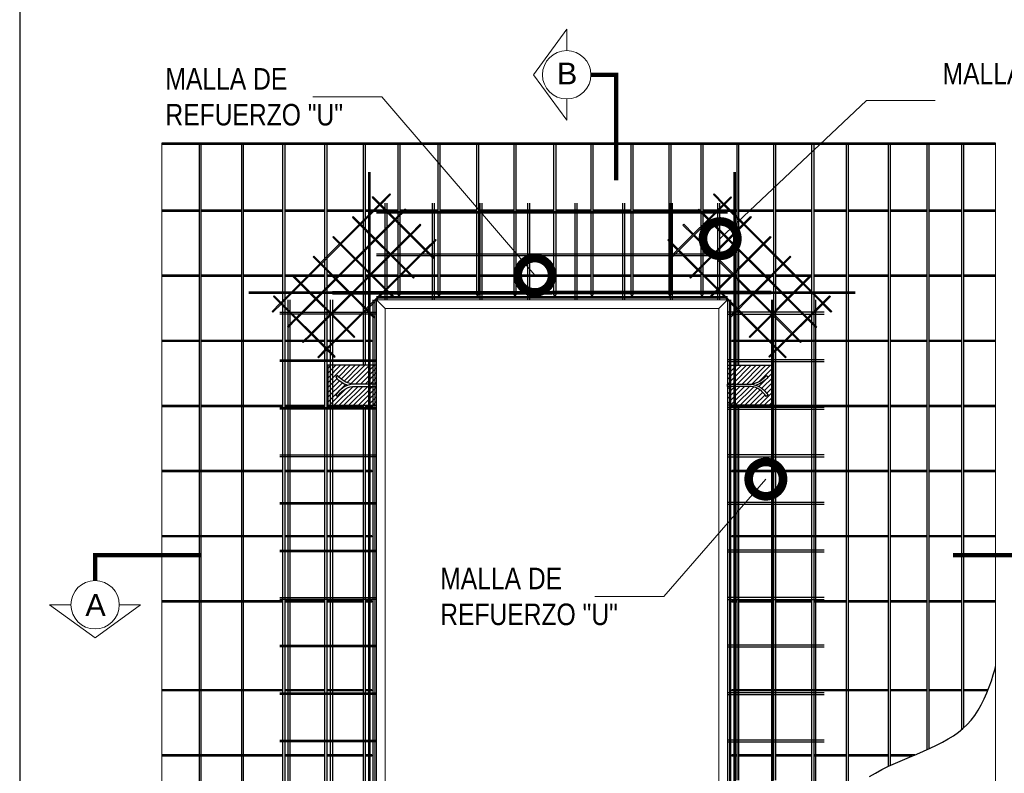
# Model space of a CAD drawing. Header units: millimetres. Extents: x 0 to 30, y 0 to 35.5.
# Tile 2 of 3: x 4 to 15.4, y 16.6 to 25.3. Entities that reach past the tile are written whole.
import ezdxf

# ---------------------------------------------------------------- set-up
doc = ezdxf.new("R2010")
doc.units = ezdxf.units.MM
for name, pattern in [('CENTER', [2, 1.25, -0.25, 0.25, -0.25]), ('CONTINUA', [0]), ('DASHED2', [9.524999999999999, 6.35, -3.175])]:
    doc.linetypes.add(name, pattern=pattern)
for name, color, linetype, lineweight in [('CONSTRUPANEL', 170, 'Continuous', 20), ('hatch', 252, 'Continuous', 0), ('LAMINA ACCESORIOS', 1, 'Continuous', 30), ('TEXTO', 7, 'DASHED2', 0)]:
    doc.layers.add(name, color=color, linetype=linetype, lineweight=lineweight)
doc.layers.add('CORTE', color=7, linetype='Continuous')
doc.styles.add('Erika', font='techl___.ttf', dxfattribs={"height": 0.25})
doc.styles.add('OUTLINE', font='arial.ttf', dxfattribs={"height": 0.2})
doc.dimstyles.new('Erika', dxfattribs={"dimtxt": 0.25, "dimasz": 0.8, "dimexe": 0.5, "dimexo": 0.5, "dimgap": 0, "dimtad": 0, "dimlfac": 0.1, "dimzin": 1, "dimdsep": 46, "dimtxsty": 'Erika', "dimblk": 'DOTSMALL', "dimcen": 2.5, "dimse1": 1, "dimse2": 1, "dimclrd": 252, "dimclre": 252, "dimclrt": 256, "dimadec": 0, "dimazin": 0, "dimtfac": 1, "dimtmove": 0, "dimatfit": 3, "dimldrblk": 'DOTSMALL', "dimfxl": 1, "dimlwd": 0, "dimlwe": 0, "dimarcsym": 0})

# ---------------------------------------------------------------- blocks, each defined once
blk = doc.blocks.new('_DotSmall')
at = {"color": 0, "linetype": 'ByBlock', "const_width": 0.5}
blk.add_lwpolyline([(-0.0625, 0, 1), (0.0625, 0, 1)], format="xyb", close=True, dxfattribs=at)

msp = doc.modelspace()

# ---------------------------------------------------------------- hatches: boundary and pattern name
at = {"layer": 'hatch'}
h = msp.add_hatch(dxfattribs=at)
h.set_pattern_fill('ANSI31', color=256, scale=0.0125, style=0)
h.set_pattern_definition([(44.99999999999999, (-23.82038913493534, -0.8515439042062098), (-0.0280633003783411, 0.02806330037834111), [])])
h.paths.add_polyline_path([(8.14626677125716, 21.32401358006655), (7.579061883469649, 21.32401358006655), (7.579061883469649, 20.8574535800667), (8.14626677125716, 20.8574535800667), (8.14626677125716, 21.07754426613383), (7.868137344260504, 21.07754426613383, 0.2107437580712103), (7.694954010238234, 20.96131107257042), (7.672316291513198, 20.97563920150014, -0.1626865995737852), (7.812056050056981, 21.08962719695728, -0.138914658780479), (7.672316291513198, 21.18658256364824), (7.693010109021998, 21.20359807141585, 0.1785979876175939), (7.863454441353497, 21.10392289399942), (8.14626677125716, 21.10392289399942)])
h = msp.add_hatch(dxfattribs=at)
h.set_pattern_fill('ANSI31', color=256, scale=0.0125, style=0)
h.set_pattern_definition([(44.99999999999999, (-23.81858239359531, -0.8515439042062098), (-0.0280633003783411, 0.02806330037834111), [])])
h.paths.add_polyline_path([(12.75822155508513, 21.32401358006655), (12.22539593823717, 21.32401358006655), (12.22539593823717, 21.10392289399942), (12.50820826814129, 21.10392289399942, 0.1785979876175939), (12.67865260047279, 21.20359807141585), (12.69934641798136, 21.18658256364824, -0.1389146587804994), (12.5596066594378, 21.08962719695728, -0.1626865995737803), (12.69934641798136, 20.97563920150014), (12.67670869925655, 20.96131107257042, 0.2107437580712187), (12.50352536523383, 21.07754426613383), (12.22539593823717, 21.07754426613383), (12.22539593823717, 20.8574535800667), (12.7582215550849, 20.8574535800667)])

# ---------------------------------------------------------------- linework, layer by layer
msp.add_line((12.33678911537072, 23.89426543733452), (12.35445271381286, 23.89426543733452))
at = {"linetype": 'CONTINUA'}
for p, q in [((14.94626823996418, 23.89426543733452), (14.96664550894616, 23.89426543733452)), ((7.577960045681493, 21.32401358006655), (7.577960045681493, 20.8574535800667)), ((8.145164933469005, 21.32401358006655), (7.577960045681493, 21.32401358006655)), ((12.22248735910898, 21.32401358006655), (12.75531297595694, 21.32401358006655)), ((12.75531297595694, 21.32401358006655), (12.75531297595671, 20.8574535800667)), ((7.577960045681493, 20.8574535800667), (8.145164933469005, 20.8574535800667)), ((12.75531297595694, 20.8574535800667), (12.22248735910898, 20.8574535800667))]:
    msp.add_line(p, q, dxfattribs=at)
at = {"color": 254, "true_color": 0xe3e3e3}
msp.add_lwpolyline([(3.998234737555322, 3.652736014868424), (25.58823473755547, 3.652736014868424), (25.58823473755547, 31.59273601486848), (3.998234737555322, 31.59273601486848)], close=True, dxfattribs=at)
at = {"linetype": 'CONTINUA'}
for points in [[(8.145164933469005, 21.10392289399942), (7.862352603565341, 21.10392289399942, -0.1785979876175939), (7.691908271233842, 21.20359807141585), (7.671214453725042, 21.18658256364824, 0.1387846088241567), (7.810803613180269, 21.08967890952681)], [(12.50552790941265, 21.10369457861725, -0.2110341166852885), (12.69643783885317, 20.97563920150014), (12.67380012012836, 20.96131107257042, 0.2107437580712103), (12.50061678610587, 21.07754426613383), (12.22248735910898, 21.07754426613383), (12.22248735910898, 21.10392289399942), (12.5052996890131, 21.10392289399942, 0.1785979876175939), (12.6757440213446, 21.20359807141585), (12.69643783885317, 21.18658256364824, -0.1387846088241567), (12.55684867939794, 21.08967890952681)], [(7.862124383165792, 21.10369457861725, 0.2110341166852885), (7.671214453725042, 20.97563920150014), (7.693852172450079, 20.96131107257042, -0.2107437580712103), (7.867035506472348, 21.07754426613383), (8.145164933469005, 21.07754426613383)]]:
    msp.add_lwpolyline(points, format="xyb", dxfattribs=at)
msp.add_lwpolyline([(13.87491709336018, 16.54151493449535), (13.94533778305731, 16.58278406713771), (14.01947945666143, 16.62257662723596), (14.09706410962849, 16.66088191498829), (14.17721495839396, 16.69790322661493), (14.25890552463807, 16.73389735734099), (14.34110933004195, 16.76912110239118), (14.42279989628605, 16.80383125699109), (14.50295074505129, 16.83828461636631), (14.58053539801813, 16.87273797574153), (14.65452737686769, 16.90744813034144), (14.72410336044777, 16.94272537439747), (14.78925265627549, 16.9790939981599), (14.85016772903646, 17.01713179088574), (14.90704104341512, 17.05741654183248), (14.9600650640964, 17.10052604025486), (15.0094322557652, 17.14703807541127), (15.05533508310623, 17.19753043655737), (15.09796601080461, 17.25258091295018), (15.1374961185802, 17.31251049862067), (15.17401094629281, 17.37661300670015), (15.20757464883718, 17.4439254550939), (15.23825138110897, 17.51348486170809), (15.26610529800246, 17.58432824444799), (15.29120055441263, 17.65549262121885), (15.3136013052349, 17.72601500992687), (15.33337170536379, 17.79493242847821), (15.34015071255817, 17.82093501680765)], dxfattribs=at)
at = {"layer": 'CONSTRUPANEL', "linetype": 'Continuous'}
for p, q in [((5.648664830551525, 23.9046050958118), (5.648664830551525, 11.19871968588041)), ((15.34015071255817, 23.9046050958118), (15.34015071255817, 11.19871968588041))]:
    msp.add_line(p, q, dxfattribs=at)
at = {"layer": 'CONSTRUPANEL', "linetype": 'CONTINUA'}
for p, q in [((8.245164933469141, 21.98309449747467), (8.145164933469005, 22.08309449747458)), ((8.145164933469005, 11.19871968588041), (8.145164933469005, 22.08309449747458)), ((8.145164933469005, 22.08309449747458), (12.22248735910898, 22.08309449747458)), ((8.245164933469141, 21.98309449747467), (12.12248735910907, 21.98309449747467)), ((8.245164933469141, 11.19871968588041), (8.245164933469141, 21.98309449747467)), ((12.12248735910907, 21.98309449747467), (12.22248735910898, 22.08309449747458)), ((12.12248735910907, 11.19871968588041), (12.12248735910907, 21.98309449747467)), ((12.22248735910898, 11.19871968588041), (12.22248735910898, 22.08309449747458))]:
    msp.add_line(p, q, dxfattribs=at)
at = {"layer": 'CORTE', "color": 7, "lineweight": 15}
for p, q in [((10.35552925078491, 25.22776603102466), (9.969634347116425, 24.69928929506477)), ((10.35552925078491, 25.22776603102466), (9.969634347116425, 24.69928929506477)), ((10.35552925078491, 25.22776603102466), (10.35552925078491, 24.98053929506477)), ((10.35552925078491, 24.17081255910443), (9.969634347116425, 24.69928929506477)), ((10.35552925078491, 24.17081255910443), (9.969634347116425, 24.69928929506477)), ((10.35552925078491, 24.41803929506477), (10.35552925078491, 24.17081255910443)), ((4.345860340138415, 18.53894155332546), (4.8743370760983, 18.15304664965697)), ((4.345860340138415, 18.53894155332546), (4.8743370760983, 18.15304664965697)), ((4.345860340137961, 18.53894155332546), (4.5930870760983, 18.53894155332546)), ((5.402813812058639, 18.53894155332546), (4.8743370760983, 18.15304664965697)), ((5.402813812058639, 18.53894155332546), (4.8743370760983, 18.15304664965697)), ((5.1555870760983, 18.53894155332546), (5.402813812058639, 18.53894155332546))]:
    msp.add_line(p, q, dxfattribs=at)
at = {"layer": 'CORTE', "color": 7, "linetype": 'CENTER', "lineweight": 15, "ltscale": 0.5, "const_width": 0.05}
for points in [[(10.93123372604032, 23.47287306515), (10.93123372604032, 24.69928929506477), (10.63677925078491, 24.69928929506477)], [(6.100753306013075, 19.11464602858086), (4.8743370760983, 19.11464602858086), (4.8743370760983, 18.82019155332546)], [(14.84436531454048, 19.11464602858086), (16.07078154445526, 19.11464602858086), (16.07078154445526, 18.82019155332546)]]:
    msp.add_lwpolyline(points, dxfattribs=at)
at = {"layer": 'CORTE', "color": 0, "lineweight": 15}
for centre in [(10.35552925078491, 24.69928929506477), (4.8743370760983, 18.53894155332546)]:
    msp.add_circle(centre, 0.281249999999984, dxfattribs=at)
at = {"layer": 'LAMINA ACCESORIOS', "linetype": 'CONTINUA'}
for p, q in [((15.34015071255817, 23.9046050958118), (5.648664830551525, 23.9046050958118)), ((15.34015071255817, 23.89007065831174), (5.648664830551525, 23.89007065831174)), ((6.082425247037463, 23.89426543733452), (6.082425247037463, 11.50384350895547)), ((6.102802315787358, 23.89426543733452), (6.102802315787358, 11.53077578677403)), ((6.576684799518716, 23.89426543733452), (6.576684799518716, 11.94781595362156)), ((6.597061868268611, 23.89426543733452), (6.597061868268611, 11.96424609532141)), ((12.33678911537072, 22.18172123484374), (12.33678911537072, 23.89426543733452)), ((12.35445271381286, 22.18172123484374), (12.35445271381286, 23.89426543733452)), ((14.94626823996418, 17.08930896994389), (14.94626823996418, 23.89426543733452)), ((14.96664550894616, 23.89426543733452), (14.96664550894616, 17.106725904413)), ((6.082425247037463, 23.12575129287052), (5.648664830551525, 23.12575129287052)), ((6.576684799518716, 23.12575129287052), (6.102802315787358, 23.12575129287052)), ((7.057354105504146, 23.12575129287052), (6.597061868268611, 23.12575129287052)), ((7.546408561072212, 23.12575129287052), (7.07773137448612, 23.12575129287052)), ((7.99470847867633, 23.12575129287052), (7.566785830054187, 23.12575129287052)), ((8.396431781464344, 23.12575129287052), (8.015085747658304, 23.12575129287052)), ((8.862197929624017, 23.12575129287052), (8.41680905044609, 23.12575129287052)), ((9.310497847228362, 23.12575129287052), (8.882575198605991, 23.12575129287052)), ((9.743841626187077, 23.12575129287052), (9.330875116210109, 23.12575129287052)), ((10.20709768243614, 23.12575129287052), (9.764218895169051, 23.12575129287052)), ((10.63793136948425, 23.12575129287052), (10.22747495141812, 23.12575129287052)), ((10.96396767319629, 23.12575129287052), (10.65830863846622, 23.12575129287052)), ((11.10335793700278, 23.12575129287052), (10.90787605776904, 23.12575129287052)), ((11.54617535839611, 23.12575129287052), (11.12373520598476, 23.12575129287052)), ((11.91878827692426, 23.12575129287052), (11.56655262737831, 23.12575129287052)), ((12.19242588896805, 23.12575129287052), (11.93916554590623, 23.12575129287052)), ((12.33797781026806, 23.12575129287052), (11.97992008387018, 23.12575129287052)), ((12.76298942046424, 23.12575129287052), (12.35835507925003, 23.12575129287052)), ((13.2054672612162, 23.12575129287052), (12.78336668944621, 23.12575129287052)), ((13.60719056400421, 23.12575129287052), (13.22584453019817, 23.12575129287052)), ((14.09624501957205, 23.12575129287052), (13.62756783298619, 23.12575129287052)), ((14.54454493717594, 23.12575129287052), (14.11662228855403, 23.12575129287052)), ((14.94626823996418, 23.12575129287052), (14.56492220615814, 23.12575129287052)), ((15.34015071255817, 23.12575129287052), (14.96664550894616, 23.12575129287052)), ((6.082425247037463, 23.11119610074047), (5.648664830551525, 23.11119610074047)), ((6.576684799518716, 23.11119610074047), (6.102802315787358, 23.11119610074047)), ((7.057354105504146, 23.11119610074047), (6.597061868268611, 23.11119610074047)), ((7.546408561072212, 23.11119610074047), (7.07773137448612, 23.11119610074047)), ((7.99470847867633, 23.11119610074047), (7.566785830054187, 23.11119610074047)), ((8.396431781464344, 23.11119610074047), (8.015085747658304, 23.11119610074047)), ((8.862197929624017, 23.11119610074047), (8.41680905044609, 23.11119610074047)), ((9.310497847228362, 23.11119610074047), (8.882575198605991, 23.11119610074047)), ((9.743841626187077, 23.11119610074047), (9.330875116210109, 23.11119610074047)), ((10.20709768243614, 23.11119610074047), (9.764218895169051, 23.11119610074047)), ((10.63793136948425, 23.11119610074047), (10.22747495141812, 23.11119610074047)), ((10.96396767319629, 23.11119610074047), (10.65830863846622, 23.11119610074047)), ((11.10335793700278, 23.11119610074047), (10.90787605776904, 23.11119610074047)), ((11.54617535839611, 23.11119610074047), (11.12373520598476, 23.11119610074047)), ((11.91878827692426, 23.11119610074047), (11.56655262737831, 23.11119610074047)), ((12.19242588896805, 23.11119610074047), (11.93916554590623, 23.11119610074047)), ((12.33797781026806, 23.11119610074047), (11.97992008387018, 23.11119610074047)), ((12.76298942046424, 23.11119610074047), (12.35835507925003, 23.11119610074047)), ((13.2054672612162, 23.11119610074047), (12.78336668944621, 23.11119610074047)), ((13.60719056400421, 23.11119610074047), (13.22584453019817, 23.11119610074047)), ((14.09624501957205, 23.11119610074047), (13.62756783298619, 23.11119610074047)), ((14.54454493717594, 23.11119610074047), (14.11662228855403, 23.11119610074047)), ((14.94626823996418, 23.11119610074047), (14.56492220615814, 23.11119610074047)), ((15.34015071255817, 23.11119610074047), (14.96664550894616, 23.11119610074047)), ((6.082425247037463, 22.36888130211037), (5.648664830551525, 22.36888130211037)), ((6.082425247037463, 22.35432610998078), (5.648664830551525, 22.35432610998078)), ((6.576684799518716, 22.36888130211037), (6.102802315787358, 22.36888130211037)), ((6.576684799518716, 22.35432610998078), (6.102802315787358, 22.35432610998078)), ((7.057354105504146, 22.36888130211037), (6.597061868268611, 22.36888130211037)), ((7.057354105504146, 22.35432610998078), (6.597061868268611, 22.35432610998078)), ((7.546408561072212, 22.36888130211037), (7.07773137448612, 22.36888130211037)), ((7.546408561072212, 22.35432610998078), (7.07773137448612, 22.35432610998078)), ((7.99470847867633, 22.36888130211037), (7.566785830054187, 22.36888130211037)), ((7.99470847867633, 22.35432610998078), (7.566785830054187, 22.35432610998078)), ((8.396431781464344, 22.36888130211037), (8.015085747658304, 22.36888130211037)), ((8.396431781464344, 22.35432610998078), (8.015085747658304, 22.35432610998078)), ((8.862197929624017, 22.36888130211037), (8.41680905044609, 22.36888130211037)), ((8.862197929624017, 22.35432610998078), (8.41680905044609, 22.35432610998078)), ((9.310497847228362, 22.36888130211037), (8.882575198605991, 22.36888130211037)), ((9.310497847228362, 22.35432610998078), (8.882575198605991, 22.35432610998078)), ((9.743841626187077, 22.36888130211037), (9.330875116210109, 22.36888130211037)), ((9.743841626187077, 22.35432610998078), (9.330875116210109, 22.35432610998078)), ((10.20709768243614, 22.36888130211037), (9.764218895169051, 22.36888130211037)), ((10.20709768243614, 22.35432610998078), (9.764218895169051, 22.35432610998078)), ((10.63793136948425, 22.36888130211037), (10.22747495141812, 22.36888130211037)), ((10.63793136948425, 22.35432610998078), (10.22747495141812, 22.35432610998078)), ((10.96396767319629, 22.36888130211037), (10.65830863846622, 22.36888130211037)), ((10.96396767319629, 22.35432610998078), (10.65830863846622, 22.35432610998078)), ((11.10335793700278, 22.36888130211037), (10.90787605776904, 22.36888130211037)), ((11.10335793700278, 22.35432610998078), (10.90787605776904, 22.35432610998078)), ((11.54617535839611, 22.36888130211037), (11.12373520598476, 22.36888130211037)), ((11.54617535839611, 22.35432610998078), (11.12373520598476, 22.35432610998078)), ((11.91878827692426, 22.36888130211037), (11.56655262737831, 22.36888130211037)), ((11.91878827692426, 22.35432610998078), (11.56655262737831, 22.35432610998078)), ((12.19242588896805, 22.36888130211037), (11.93916554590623, 22.36888130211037)), ((12.19242588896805, 22.35432610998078), (11.93916554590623, 22.35432610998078)), ((12.33797781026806, 22.36888130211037), (11.97992008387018, 22.36888130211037)), ((12.33797781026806, 22.35432610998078), (11.97992008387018, 22.35432610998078)), ((12.76298942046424, 22.36888130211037), (12.35835507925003, 22.36888130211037)), ((12.76298942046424, 22.35432610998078), (12.35835507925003, 22.35432610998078)), ((13.2054672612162, 22.36888130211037), (12.78336668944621, 22.36888130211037)), ((13.2054672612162, 22.35432610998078), (12.78336668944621, 22.35432610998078)), ((13.60719056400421, 22.36888130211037), (13.22584453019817, 22.36888130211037)), ((13.60719056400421, 22.35432610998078), (13.22584453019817, 22.35432610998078)), ((14.09624501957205, 22.36888130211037), (13.62756783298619, 22.36888130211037)), ((14.09624501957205, 22.35432610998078), (13.62756783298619, 22.35432610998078)), ((14.54454493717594, 22.36888130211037), (14.11662228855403, 22.36888130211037)), ((14.54454493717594, 22.35432610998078), (14.11662228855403, 22.35432610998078)), ((14.94626823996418, 22.36888130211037), (14.56492220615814, 22.36888130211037)), ((14.94626823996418, 22.35432610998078), (14.56492220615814, 22.35432610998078)), ((15.34015071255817, 22.36888130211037), (14.96664550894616, 22.36888130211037)), ((15.34015071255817, 22.35432610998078), (14.96664550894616, 22.35432610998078)), ((8.396431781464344, 22.13599822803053), (8.41680905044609, 22.13599822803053)), ((8.862197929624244, 22.13599822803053), (8.882575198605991, 22.13599822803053)), ((9.310497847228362, 22.13599822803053), (9.330875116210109, 22.13599822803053)), ((9.743841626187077, 22.13599822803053), (9.764218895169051, 22.13599822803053)), ((10.20709768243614, 22.13599822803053), (10.22747495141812, 22.13599822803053)), ((10.63793136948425, 22.13599822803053), (10.65830863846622, 22.13599822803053)), ((10.63793136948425, 22.13599822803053), (10.65830863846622, 22.13599822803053)), ((11.10335793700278, 22.13599822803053), (11.12373520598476, 22.13599822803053)), ((11.54617535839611, 22.13599822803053), (11.56655262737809, 22.13599822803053)), ((11.91878827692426, 22.13599822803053), (11.93916554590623, 22.13599822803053)), ((12.33678911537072, 21.32401358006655), (12.33678911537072, 22.15172123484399)), ((12.35445271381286, 21.32401358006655), (12.35445271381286, 22.15172123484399)), ((6.082425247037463, 21.61201131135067), (5.648664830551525, 21.61201131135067)), ((6.082425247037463, 21.59745611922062), (5.648664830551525, 21.59745611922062)), ((6.74816731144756, 21.61201131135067), (6.102802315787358, 21.61201131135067)), ((6.74816731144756, 21.59745611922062), (6.102802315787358, 21.59745611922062)), ((7.057354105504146, 21.61201131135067), (6.597061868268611, 21.61201131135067)), ((7.057354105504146, 21.59745611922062), (6.597061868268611, 21.59745611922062)), ((7.546408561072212, 21.61201131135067), (7.07773137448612, 21.61201131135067)), ((7.546408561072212, 21.59745611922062), (7.07773137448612, 21.59745611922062)), ((7.99470847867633, 21.61201131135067), (7.566785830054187, 21.61201131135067)), ((7.99470847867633, 21.59745611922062), (7.566785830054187, 21.59745611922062)), ((8.09079309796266, 21.61201131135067), (8.015085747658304, 21.61201131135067)), ((8.09079309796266, 21.59745611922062), (8.015085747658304, 21.59745611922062)), ((14.09624501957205, 21.61201131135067), (12.27539048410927, 21.61201131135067)), ((14.09624501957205, 21.59745611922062), (12.27539048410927, 21.59745611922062)), ((14.54454493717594, 21.61201131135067), (14.11662228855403, 21.61201131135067)), ((14.54454493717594, 21.59745611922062), (14.11662228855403, 21.59745611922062)), ((14.94626823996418, 21.61201131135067), (14.56492220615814, 21.61201131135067)), ((14.94626823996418, 21.59745611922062), (14.56492220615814, 21.59745611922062)), ((15.34015071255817, 21.61201131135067), (14.96664550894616, 21.61201131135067)), ((15.34015071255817, 21.59745611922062), (14.96664550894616, 21.59745611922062)), ((6.082425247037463, 20.85514132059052), (5.648664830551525, 20.85514132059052)), ((6.082425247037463, 20.84058612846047), (5.648664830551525, 20.84058612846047)), ((6.74816731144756, 20.85514132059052), (6.102802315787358, 20.85514132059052)), ((6.74816731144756, 20.84058612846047), (6.102802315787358, 20.84058612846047)), ((7.057354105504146, 20.85514132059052), (6.597061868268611, 20.85514132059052)), ((7.057354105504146, 20.84058612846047), (6.597061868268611, 20.84058612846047)), ((7.546408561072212, 20.85514132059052), (7.07773137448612, 20.85514132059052)), ((7.546408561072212, 20.84058612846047), (7.07773137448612, 20.84058612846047)), ((7.99470847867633, 20.85514132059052), (7.566785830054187, 20.85514132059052)), ((7.99470847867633, 20.84058612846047), (7.566785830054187, 20.84058612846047)), ((8.09079309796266, 20.85514132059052), (8.015085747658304, 20.85514132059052)), ((8.09079309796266, 20.84058612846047), (8.015085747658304, 20.84058612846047)), ((14.09624501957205, 20.85514132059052), (12.27539048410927, 20.85514132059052)), ((14.09624501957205, 20.84058612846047), (12.27539048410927, 20.84058612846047)), ((12.33678911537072, 16.498781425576), (12.33678911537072, 20.8574535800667)), ((12.35445271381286, 16.498781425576), (12.35445271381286, 20.8574535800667)), ((13.60719056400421, 20.85514132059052), (13.5849680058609, 20.85514132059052)), ((13.60719056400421, 20.84058612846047), (13.5849680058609, 20.84058612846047)), ((14.54454493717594, 20.85514132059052), (14.11662228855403, 20.85514132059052)), ((14.54454493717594, 20.84058612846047), (14.11662228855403, 20.84058612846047)), ((14.94626823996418, 20.85514132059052), (14.56492220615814, 20.85514132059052)), ((14.94626823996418, 20.84058612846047), (14.56492220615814, 20.84058612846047)), ((15.34015071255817, 20.85514132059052), (14.96664550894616, 20.85514132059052)), ((15.34015071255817, 20.84058612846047), (14.96664550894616, 20.84058612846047)), ((6.74816731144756, 20.09827132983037), (5.648664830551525, 20.09827132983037)), ((6.74816731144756, 20.08371613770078), (5.648664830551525, 20.08371613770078)), ((7.057354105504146, 20.09827132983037), (6.597061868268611, 20.09827132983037)), ((7.057354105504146, 20.08371613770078), (6.597061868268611, 20.08371613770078)), ((7.546408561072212, 20.09827132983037), (7.07773137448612, 20.09827132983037)), ((7.546408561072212, 20.08371613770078), (7.07773137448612, 20.08371613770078)), ((7.99470847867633, 20.09827132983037), (7.566785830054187, 20.09827132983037)), ((7.99470847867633, 20.08371613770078), (7.566785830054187, 20.08371613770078)), ((8.09079309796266, 20.09827132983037), (8.015085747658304, 20.09827132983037)), ((8.09079309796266, 20.08371613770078), (8.015085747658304, 20.08371613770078)), ((14.09624501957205, 20.09827132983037), (12.27539048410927, 20.09827132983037)), ((14.09624501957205, 20.08371613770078), (12.27539048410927, 20.08371613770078)), ((13.60719056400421, 20.09827132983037), (13.5849680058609, 20.09827132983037)), ((13.60719056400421, 20.08371613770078), (13.5849680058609, 20.08371613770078)), ((14.54454493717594, 20.09827132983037), (14.11662228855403, 20.09827132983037)), ((14.54454493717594, 20.08371613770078), (14.11662228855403, 20.08371613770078)), ((14.94626823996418, 20.09827132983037), (14.56492220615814, 20.09827132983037)), ((14.94626823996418, 20.08371613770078), (14.56492220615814, 20.08371613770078)), ((15.34015071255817, 20.09827132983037), (14.96664550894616, 20.09827132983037)), ((15.34015071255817, 20.08371613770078), (14.96664550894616, 20.08371613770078)), ((6.74816731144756, 19.34140133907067), (5.648664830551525, 19.34140133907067)), ((7.057354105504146, 19.34140133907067), (6.597061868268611, 19.34140133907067)), ((7.546408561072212, 19.34140133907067), (7.07773137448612, 19.34140133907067)), ((7.99470847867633, 19.34140133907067), (7.566785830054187, 19.34140133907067)), ((8.09079309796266, 19.34140133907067), (8.015085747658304, 19.34140133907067)), ((14.09624501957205, 19.34140133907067), (12.27539048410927, 19.34140133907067)), ((13.60719056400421, 19.34140133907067), (13.5849680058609, 19.34140133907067)), ((14.54454493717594, 19.34140133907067), (14.11662228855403, 19.34140133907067)), ((14.94626823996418, 19.34140133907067), (14.56492220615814, 19.34140133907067)), ((15.34015071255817, 19.34140133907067), (14.96664550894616, 19.34140133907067)), ((6.74816731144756, 19.32684614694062), (5.648664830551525, 19.32684614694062)), ((7.057354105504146, 19.32684614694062), (6.597061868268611, 19.32684614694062)), ((7.546408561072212, 19.32684614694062), (7.07773137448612, 19.32684614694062)), ((7.99470847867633, 19.32684614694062), (7.566785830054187, 19.32684614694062)), ((8.09079309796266, 19.32684614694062), (8.015085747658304, 19.32684614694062)), ((14.09624501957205, 19.32684614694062), (12.27539048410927, 19.32684614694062)), ((13.60719056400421, 19.32684614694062), (13.5849680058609, 19.32684614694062)), ((14.54454493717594, 19.32684614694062), (14.11662228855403, 19.32684614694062)), ((14.94626823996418, 19.32684614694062), (14.56492220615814, 19.32684614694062)), ((15.34015071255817, 19.32684614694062), (14.96664550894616, 19.32684614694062)), ((6.74816731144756, 18.58453134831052), (5.648664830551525, 18.58453134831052)), ((6.74816731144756, 18.56997615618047), (5.648664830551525, 18.56997615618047)), ((7.057354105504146, 18.58453134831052), (6.597061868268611, 18.58453134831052)), ((7.057354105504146, 18.56997615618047), (6.597061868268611, 18.56997615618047)), ((7.546408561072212, 18.58453134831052), (7.07773137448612, 18.58453134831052)), ((7.546408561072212, 18.56997615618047), (7.07773137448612, 18.56997615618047)), ((7.99470847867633, 18.58453134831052), (7.566785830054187, 18.58453134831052)), ((7.99470847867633, 18.56997615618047), (7.566785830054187, 18.56997615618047)), ((8.09079309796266, 18.58453134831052), (8.015085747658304, 18.58453134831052)), ((8.09079309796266, 18.56997615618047), (8.015085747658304, 18.56997615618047)), ((12.33797781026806, 18.58453134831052), (12.27539048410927, 18.58453134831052)), ((12.33797781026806, 18.56997615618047), (12.27539048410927, 18.56997615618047)), ((12.76298942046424, 18.58453134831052), (12.35835507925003, 18.58453134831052)), ((12.76298942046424, 18.56997615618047), (12.35835507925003, 18.56997615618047)), ((13.2054672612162, 18.58453134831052), (12.78336668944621, 18.58453134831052)), ((13.2054672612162, 18.56997615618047), (12.78336668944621, 18.56997615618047)), ((13.60719056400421, 18.58453134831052), (13.22584453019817, 18.58453134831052)), ((13.60719056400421, 18.56997615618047), (13.22584453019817, 18.56997615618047)), ((14.09624501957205, 18.58453134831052), (13.62756783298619, 18.58453134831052)), ((14.09624501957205, 18.56997615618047), (13.62756783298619, 18.56997615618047)), ((14.54454493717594, 18.58453134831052), (14.11662228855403, 18.58453134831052)), ((14.54454493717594, 18.56997615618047), (14.11662228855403, 18.56997615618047)), ((14.94626823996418, 18.58453134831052), (14.56492220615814, 18.58453134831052)), ((14.94626823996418, 18.56997615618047), (14.56492220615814, 18.56997615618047)), ((15.34015071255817, 18.58453134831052), (14.96664550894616, 18.58453134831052)), ((15.34015071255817, 18.56997615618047), (14.96664550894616, 18.56997615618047)), ((6.74816731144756, 17.55111270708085), (5.648664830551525, 17.55111270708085)), ((6.74816731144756, 17.53655751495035), (5.648664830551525, 17.53655751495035)), ((7.057354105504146, 17.55111270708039), (6.597061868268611, 17.55111270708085)), ((7.057354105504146, 17.53655751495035), (6.597061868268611, 17.53655751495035)), ((7.546408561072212, 17.55111270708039), (7.07773137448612, 17.55111270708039)), ((7.546408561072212, 17.53655751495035), (7.07773137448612, 17.53655751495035)), ((7.99470847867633, 17.55111270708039), (7.566785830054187, 17.55111270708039)), ((7.99470847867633, 17.53655751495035), (7.566785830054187, 17.53655751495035)), ((8.09079309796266, 17.55111270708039), (8.015085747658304, 17.55111270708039)), ((8.09079309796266, 17.53655751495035), (8.015085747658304, 17.53655751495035)), ((14.09624501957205, 17.55111270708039), (12.27539048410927, 17.55111270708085)), ((14.09624501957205, 17.53655751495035), (12.27539048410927, 17.53655751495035)), ((14.54454493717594, 17.55111270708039), (14.11662228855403, 17.55111270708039)), ((14.54454493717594, 17.53655751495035), (14.11662228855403, 17.53655751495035)), ((14.94626823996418, 17.55111270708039), (14.56492220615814, 17.55111270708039)), ((14.94626823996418, 17.53655751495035), (14.56492220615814, 17.53655751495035)), ((15.25304574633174, 17.55111270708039), (14.96664550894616, 17.55111270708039)), ((15.24732299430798, 17.53655751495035), (14.96664550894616, 17.53655751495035)), ((6.74816731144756, 16.79424271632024), (5.648664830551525, 16.79424271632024)), ((6.74816731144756, 16.77968752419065), (5.648664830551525, 16.77968752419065)), ((7.057354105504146, 16.79424271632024), (6.597061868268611, 16.79424271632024)), ((7.057354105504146, 16.77968752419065), (6.597061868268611, 16.77968752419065)), ((7.546408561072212, 16.79424271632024), (7.07773137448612, 16.79424271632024)), ((7.546408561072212, 16.77968752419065), (7.07773137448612, 16.77968752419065)), ((7.994708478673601, 16.7942427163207), (7.566785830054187, 16.79424271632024)), ((7.994708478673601, 16.77968752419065), (7.566785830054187, 16.77968752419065)), ((8.09079309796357, 16.7942427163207), (8.015085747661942, 16.7942427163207)), ((8.09079309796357, 16.77968752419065), (8.015085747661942, 16.77968752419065)), ((12.33678911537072, 16.7942427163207), (12.27539048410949, 16.7942427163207)), ((12.33678911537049, 16.77968752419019), (12.27539048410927, 16.77968752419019)), ((12.76298942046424, 16.79424271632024), (12.35445271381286, 16.7942427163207)), ((12.76298942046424, 16.77968752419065), (12.35445271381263, 16.77968752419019)), ((13.2054672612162, 16.79424271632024), (12.78336668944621, 16.79424271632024)), ((13.2054672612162, 16.77968752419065), (12.78336668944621, 16.77968752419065)), ((13.60719056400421, 16.79424271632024), (13.22584453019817, 16.79424271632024)), ((13.60719056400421, 16.77968752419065), (13.22584453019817, 16.77968752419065)), ((14.09624501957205, 16.79424271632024), (13.62756783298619, 16.79424271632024)), ((14.09624501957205, 16.77968752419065), (13.62756783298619, 16.77968752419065)), ((14.40023320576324, 16.79424271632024), (14.11662228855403, 16.79424271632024)), ((14.36597746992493, 16.77968752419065), (14.11662228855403, 16.77968752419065))]:
    msp.add_line(p, q, dxfattribs=at)
at = {"layer": 'LAMINA ACCESORIOS'}
for p, q in [((7.635383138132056, 22.18172123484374), (7.635383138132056, 22.15172123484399)), ((7.635383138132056, 22.18172123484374), (10.18382614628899, 22.18172123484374)), ((7.635383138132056, 22.15172123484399), (10.18382614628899, 22.15172123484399)), ((12.73226915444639, 22.18172123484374), (10.18382614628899, 22.18172123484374)), ((12.73226915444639, 22.15172123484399), (10.18382614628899, 22.15172123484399)), ((12.73226915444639, 22.18172123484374), (12.73226915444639, 22.15172123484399)), ((8.09079309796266, 21.59745611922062), (8.09079309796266, 21.61201131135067)), ((12.27539048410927, 21.59745611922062), (12.27539048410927, 21.61201131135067)), ((8.09079309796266, 20.84058612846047), (8.09079309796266, 20.85514132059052)), ((12.27539048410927, 20.84058612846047), (12.27539048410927, 20.85514132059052)), ((8.09079309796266, 20.08371613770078), (8.09079309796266, 20.09827132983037)), ((12.27539048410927, 20.08371613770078), (12.27539048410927, 20.09827132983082)), ((8.09079309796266, 19.32684614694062), (8.09079309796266, 19.34140133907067)), ((12.27539048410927, 19.32684614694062), (12.27539048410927, 19.34140133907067)), ((8.09079309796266, 18.56997615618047), (8.09079309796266, 18.58453134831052)), ((12.27539048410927, 18.56997615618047), (12.27539048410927, 18.58453134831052)), ((8.09079309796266, 17.53655751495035), (8.09079309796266, 17.55111270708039)), ((12.27539048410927, 17.53655751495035), (12.27539048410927, 17.55111270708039)), ((8.09079309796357, 16.77968752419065), (8.09079309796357, 16.7942427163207)), ((12.27539048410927, 16.77968752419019), (12.27539048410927, 16.79424271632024))]:
    msp.add_line(p, q, dxfattribs=at)
at = {"layer": 'LAMINA ACCESORIOS', "linetype": 'CONTINUA'}
for points in [[(7.057354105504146, 12.37812136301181), (7.057354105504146, 23.89426543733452), (7.07773137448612, 23.89426543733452), (7.07773137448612, 12.3967637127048)], [(7.546408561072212, 12.95786677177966), (7.546408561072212, 23.89426543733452), (7.566785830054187, 23.89426543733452), (7.566785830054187, 12.98282677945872)], [(7.99470847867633, 22.18172123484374), (7.99470847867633, 23.89426543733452), (8.015085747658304, 23.89426543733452), (8.015085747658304, 22.18172123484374)], [(8.396431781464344, 22.18172123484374), (8.396431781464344, 23.89426543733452), (8.41680905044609, 23.89426543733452), (8.41680905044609, 22.18172123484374)], [(8.862197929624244, 22.18172123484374), (8.862197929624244, 23.89426543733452), (8.882575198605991, 23.89426543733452), (8.882575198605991, 22.18172123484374)], [(9.310497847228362, 22.18172123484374), (9.310497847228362, 23.89426543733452), (9.330875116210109, 23.89426543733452), (9.330875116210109, 22.18172123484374)], [(9.743841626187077, 22.18172123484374), (9.743841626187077, 23.89426543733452), (9.764218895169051, 23.89426543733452), (9.764218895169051, 22.18172123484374)], [(10.20709768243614, 22.18172123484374), (10.20709768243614, 23.89426543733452), (10.22747495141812, 23.89426543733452), (10.22747495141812, 22.18172123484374)], [(10.63793136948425, 22.18172123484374), (10.63793136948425, 23.89426543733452), (10.65830863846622, 23.89426543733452), (10.65830863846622, 22.18172123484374)], [(11.10335793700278, 22.18172123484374), (11.10335793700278, 23.89426543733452), (11.12373520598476, 23.89426543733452), (11.12373520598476, 22.18172123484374)], [(11.54617535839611, 22.18172123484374), (11.54617535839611, 23.89426543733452), (11.56655262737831, 23.89426543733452), (11.56655262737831, 22.18172123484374)], [(11.91878827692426, 22.18172123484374), (11.91878827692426, 23.89426543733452), (11.93916554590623, 23.89426543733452), (11.93916554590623, 22.18172123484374)], [(12.76298942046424, 16.498781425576), (12.76298942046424, 23.89426543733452), (12.78336668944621, 23.89426543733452), (12.78336668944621, 16.498781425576)], [(13.2054672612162, 15.61735304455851), (13.2054672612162, 23.89426543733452), (13.22584453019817, 23.89426543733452), (13.22584453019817, 15.66159477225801)], [(13.60719056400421, 16.33827649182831), (13.60719056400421, 23.89426543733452), (13.62756783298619, 23.89426543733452), (13.62756783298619, 16.35775434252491)], [(14.09624501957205, 16.66047751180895), (14.09624501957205, 23.89426543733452), (14.11662228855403, 23.89426543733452), (14.11662228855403, 16.66991574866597)], [(14.54454493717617, 16.85675553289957), (14.54454493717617, 23.89426543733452), (14.56492220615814, 23.89426543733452), (14.56492220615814, 16.86580455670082)], [(8.244036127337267, 22.08309449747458), (8.244036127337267, 23.20839921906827)], [(8.264413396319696, 23.20839921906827), (8.264413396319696, 22.08309449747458)], [(8.796709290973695, 22.08309449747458), (8.796709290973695, 23.20839921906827)], [(8.817086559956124, 23.20839921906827), (8.817086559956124, 22.08309449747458)], [(9.349382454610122, 22.08309449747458), (9.349382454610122, 23.20839921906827)], [(9.369759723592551, 23.20839921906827), (9.369759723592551, 22.08309449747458)], [(9.90205561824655, 22.08309449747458), (9.90205561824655, 23.20839921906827)], [(9.922432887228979, 23.20839921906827), (9.922432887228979, 22.08309449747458)], [(10.45472878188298, 22.08309449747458), (10.45472878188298, 23.20839921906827)], [(10.47510605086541, 23.20839921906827), (10.47510605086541, 22.08309449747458)], [(11.0074019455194, 22.08309449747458), (11.0074019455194, 23.20839921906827)], [(11.02777921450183, 23.20839921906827), (11.02777921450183, 22.08309449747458)], [(11.56007510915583, 22.08309449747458), (11.56007510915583, 23.20839921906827)], [(11.58045237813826, 23.20839921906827), (11.58045237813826, 22.08309449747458)], [(12.11274827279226, 22.08309449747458), (12.11274827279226, 23.20839921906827)], [(12.13312554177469, 23.20839921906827), (12.13312554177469, 22.08309449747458)], [(8.145164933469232, 23.10952802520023), (12.22248735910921, 23.10952802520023)], [(12.22248735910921, 23.08915075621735), (8.145164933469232, 23.0891507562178)], [(8.145164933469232, 22.61616746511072), (12.22248735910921, 22.61616746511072)], [(12.22248735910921, 22.59579019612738), (8.145164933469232, 22.59579019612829)], [(7.99470847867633, 21.32401358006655), (7.99470847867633, 22.15172123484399)], [(8.015085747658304, 22.15172123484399), (8.015085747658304, 21.32401358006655)], [(8.145164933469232, 22.12280690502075), (12.22248735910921, 22.12280690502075)], [(12.22248735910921, 22.10242963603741), (8.145164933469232, 22.10242963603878)], [(8.396431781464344, 22.13599822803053), (8.396431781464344, 22.15172123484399)], [(8.41680905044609, 22.15172123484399), (8.41680905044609, 22.13599822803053)], [(8.862197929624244, 22.13599822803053), (8.862197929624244, 22.15172123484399)], [(8.882575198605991, 22.15172123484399), (8.882575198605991, 22.13599822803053)], [(9.310497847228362, 22.13599822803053), (9.310497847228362, 22.15172123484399)], [(9.330875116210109, 22.15172123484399), (9.330875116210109, 22.13599822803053)], [(9.743841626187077, 22.13599822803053), (9.743841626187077, 22.15172123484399)], [(9.764218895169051, 22.15172123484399), (9.764218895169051, 22.13599822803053)], [(10.20709768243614, 22.13599822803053), (10.20709768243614, 22.15172123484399)], [(10.22747495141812, 22.15172123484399), (10.22747495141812, 22.13599822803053)], [(10.63793136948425, 22.13599822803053), (10.63793136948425, 22.15172123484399)], [(10.65830863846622, 22.15172123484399), (10.65830863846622, 22.13599822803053)], [(11.10335793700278, 22.13599822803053), (11.10335793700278, 22.15172123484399)], [(11.12373520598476, 22.15172123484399), (11.12373520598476, 22.13599822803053)], [(11.54617535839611, 22.13599822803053), (11.54617535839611, 22.15172123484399)], [(11.56655262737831, 22.15172123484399), (11.56655262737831, 22.13599822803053)], [(11.91878827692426, 22.13599822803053), (11.91878827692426, 22.15172123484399)], [(11.93916554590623, 22.15172123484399), (11.93916554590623, 22.13599822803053)], [(7.118731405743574, 12.43751716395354), (7.118731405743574, 22.08309449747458)], [(7.13910867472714, 22.08309449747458), (7.139108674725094, 12.45828401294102)], [(7.612091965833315, 13.03698760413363), (7.612091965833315, 22.08309449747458)], [(7.632469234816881, 22.08309449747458), (7.632469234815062, 13.05975799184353)], [(8.105452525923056, 13.46231985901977), (8.105452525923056, 22.08309449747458)], [(8.125829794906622, 22.08309449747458), (8.125829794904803, 13.47700068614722)], [(12.24182249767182, 22.08309449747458), (12.24182249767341, 14.77717145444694)], [(12.26219976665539, 14.79079487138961), (12.26219976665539, 22.08309449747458)], [(12.73518305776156, 22.08309449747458), (12.73518305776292, 15.11137891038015)], [(12.75556032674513, 15.12620812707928), (12.75556032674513, 22.08309449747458)], [(13.2285436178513, 22.08309449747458), (13.22854361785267, 15.66792180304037)], [(13.24892088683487, 15.71680346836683), (13.24892088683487, 22.08309449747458)], [(7.019860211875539, 21.93835377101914), (8.145164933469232, 21.93835377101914)], [(8.145164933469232, 21.91797650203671), (7.019860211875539, 21.91797650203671)], [(13.3477920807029, 21.93835377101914), (12.22248735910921, 21.93835377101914)], [(12.22248735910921, 21.91797650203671), (13.3477920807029, 21.91797650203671)], [(7.019860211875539, 21.38568060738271), (8.145164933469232, 21.38568060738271)], [(8.145164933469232, 21.36530333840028), (7.019860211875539, 21.36530333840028)], [(13.3477920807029, 21.38568060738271), (12.22248735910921, 21.38568060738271)], [(12.22248735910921, 21.36530333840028), (13.3477920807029, 21.36530333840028)], [(7.019860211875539, 20.83300744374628), (8.145164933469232, 20.83300744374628)], [(7.994708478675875, 16.7942427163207), (7.99470847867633, 20.8574535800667)], [(8.015085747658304, 20.8574535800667), (8.015085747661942, 16.7942427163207)], [(13.3477920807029, 20.83300744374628), (12.22248735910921, 20.83300744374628)], [(8.145164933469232, 20.81263017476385), (7.019860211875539, 20.81263017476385)], [(12.22248735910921, 20.81263017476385), (13.3477920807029, 20.81263017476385)], [(7.019860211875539, 20.28033428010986), (8.145164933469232, 20.28033428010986)], [(8.145164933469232, 20.25995701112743), (7.019860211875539, 20.25995701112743)], [(13.3477920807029, 20.28033428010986), (12.22248735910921, 20.28033428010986)], [(12.22248735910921, 20.25995701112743), (13.3477920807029, 20.25995701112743)], [(7.019860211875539, 19.72766111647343), (8.145164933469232, 19.72766111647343)], [(8.145164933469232, 19.707283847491), (7.019860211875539, 19.707283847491)], [(13.3477920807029, 19.72766111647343), (12.22248735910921, 19.72766111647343)], [(12.22248735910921, 19.707283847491), (13.3477920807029, 19.707283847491)], [(7.019860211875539, 19.174987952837), (8.145164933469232, 19.174987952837)], [(8.145164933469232, 19.15461068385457), (7.019860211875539, 19.15461068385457)], [(13.3477920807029, 19.174987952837), (12.22248735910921, 19.174987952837)], [(12.22248735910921, 19.15461068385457), (13.3477920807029, 19.15461068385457)], [(7.019860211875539, 18.62231478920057), (8.145164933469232, 18.62231478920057)], [(8.145164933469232, 18.60193752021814), (7.019860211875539, 18.60193752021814)], [(13.3477920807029, 18.62231478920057), (12.22248735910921, 18.62231478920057)], [(12.22248735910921, 18.60193752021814), (13.3477920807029, 18.60193752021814)], [(7.019860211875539, 18.06964162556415), (8.145164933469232, 18.06964162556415)], [(8.145164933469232, 18.04926435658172), (7.019860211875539, 18.04926435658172)], [(13.3477920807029, 18.06964162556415), (12.22248735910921, 18.06964162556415)], [(12.22248735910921, 18.04926435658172), (13.3477920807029, 18.04926435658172)], [(7.019860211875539, 17.51696846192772), (8.145164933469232, 17.51696846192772)], [(13.3477920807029, 17.51696846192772), (12.22248735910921, 17.51696846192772)], [(8.145164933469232, 17.49659119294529), (7.019860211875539, 17.49659119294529)], [(12.22248735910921, 17.49659119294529), (13.3477920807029, 17.49659119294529)], [(7.019860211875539, 16.96429529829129), (8.145164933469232, 16.96429529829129)], [(8.145164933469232, 16.94391802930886), (7.019860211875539, 16.94391802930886)], [(13.3477920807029, 16.96429529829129), (12.22248735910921, 16.96429529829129)], [(12.22248735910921, 16.94391802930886), (13.3477920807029, 16.94391802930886)], [(7.994708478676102, 13.77151500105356), (7.994708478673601, 16.7942427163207)], [(8.015085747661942, 16.7942427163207), (8.015085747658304, 13.77151500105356)]]:
    msp.add_lwpolyline(points, dxfattribs=at)
at = {"layer": 'LAMINA ACCESORIOS', "const_width": 0.03000000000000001}
for points in [[(8.061538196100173, 13.43068172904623), (8.061538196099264, 17.77836172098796), (8.061538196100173, 23.57005054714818)], [(12.30611409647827, 14.82015421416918), (12.30611409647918, 17.77836172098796), (12.30611409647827, 23.57005054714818)], [(13.70944340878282, 22.16672123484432), (10.18382614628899, 22.16672123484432), (6.658208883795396, 22.16672123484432)]]:
    msp.add_lwpolyline(points, dxfattribs=at)
at = {"layer": 'LAMINA ACCESORIOS'}
for points in [[(8.803658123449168, 22.56481099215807), (8.81249695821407, 22.57364982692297), (8.105390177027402, 23.28075660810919), (8.0965513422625, 23.27191777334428)], [(11.56399416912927, 22.56481099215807), (11.55515533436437, 22.57364982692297), (12.26226211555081, 23.28075660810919), (12.27110095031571, 23.27191777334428)], [(8.573848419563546, 22.33500128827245), (8.582687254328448, 22.34384012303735), (7.875580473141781, 23.05094690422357), (7.86674163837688, 23.04210806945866)], [(11.79380387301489, 22.33500128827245), (11.78496503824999, 22.34384012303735), (12.49207181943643, 23.05094690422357), (12.50091065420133, 23.04210806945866)], [(7.884419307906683, 21.64557217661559), (7.893258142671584, 21.65441101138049), (7.186151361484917, 22.3615177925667), (7.177312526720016, 22.3526789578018)], [(12.48323298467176, 21.64557217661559), (12.47439414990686, 21.65441101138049), (13.18150093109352, 22.3615177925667), (13.1903397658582, 22.3526789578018)], [(7.654609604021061, 21.41576247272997), (7.663448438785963, 21.42460130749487), (6.956341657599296, 22.13170808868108), (6.947502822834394, 22.12286925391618)], [(12.71304268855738, 21.41576247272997), (12.70420385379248, 21.42460130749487), (13.41131063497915, 22.13170808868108), (13.42014946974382, 22.12286925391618)]]:
    msp.add_lwpolyline(points, close=True, dxfattribs=at)
for points in [[(8.193778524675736, 23.19236826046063), (8.307946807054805, 23.30653654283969), (8.29910797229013, 23.3153753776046), (8.184939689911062, 23.20120709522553)], [(12.17387376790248, 23.19236826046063), (12.05970548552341, 23.30653654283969), (12.06854432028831, 23.3153753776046), (12.18271260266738, 23.20120709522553)], [(8.17610085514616, 23.19236826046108), (7.95512998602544, 22.97139739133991)], [(7.963968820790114, 22.962558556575), (8.184939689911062, 23.18352942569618)], [(8.370555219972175, 23.01559156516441), (8.484723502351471, 23.12975984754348), (8.475884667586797, 23.13859868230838), (8.361716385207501, 23.02443039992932)], [(11.99709707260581, 23.01559156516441), (11.88292879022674, 23.12975984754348), (11.89176762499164, 23.13859868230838), (12.00593590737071, 23.02443039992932)], [(12.4036834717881, 22.962558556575), (12.18271260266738, 23.18352942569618)], [(12.19155143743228, 23.19236826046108), (12.412522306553, 22.97139739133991)], [(8.352877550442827, 23.01559156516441), (8.13190668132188, 22.79462069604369)], [(8.140745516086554, 22.78578186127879), (8.361716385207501, 23.00675273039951)], [(12.22690677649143, 22.78578186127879), (12.00593590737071, 23.00675273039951)], [(12.01477474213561, 23.01559156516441), (12.23574561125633, 22.79462069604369)], [(7.946291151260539, 22.962558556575), (7.725320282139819, 22.74158768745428)], [(7.734159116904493, 22.73274885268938), (7.95512998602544, 22.95371972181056)], [(8.547331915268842, 22.83881486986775), (8.661500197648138, 22.95298315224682), (8.652661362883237, 22.96182198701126), (8.538493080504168, 22.84765370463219)], [(11.82032037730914, 22.83881486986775), (11.70615209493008, 22.95298315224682), (11.71499092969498, 22.96182198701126), (11.82915921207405, 22.84765370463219)], [(12.63349317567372, 22.73274885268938), (12.412522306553, 22.95371972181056)], [(12.4213611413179, 22.962558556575), (12.64233201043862, 22.74158768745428)], [(8.285186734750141, 22.18172123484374), (7.64577076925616, 22.82113720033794), (7.636931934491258, 22.81229836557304), (8.267509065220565, 22.18172123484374)], [(8.123067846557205, 22.78578186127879), (7.902096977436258, 22.56481099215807)], [(7.910935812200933, 22.55597215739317), (8.13190668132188, 22.77694302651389)], [(8.529654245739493, 22.83881486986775), (8.308683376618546, 22.61784400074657)], [(8.31752221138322, 22.60900516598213), (8.538493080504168, 22.82997603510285)], [(8.724108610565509, 22.66203817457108), (8.838276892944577, 22.77620645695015), (8.829438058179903, 22.78504529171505), (8.715269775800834, 22.67087700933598)], [(11.64354368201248, 22.66203817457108), (11.52937539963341, 22.77620645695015), (11.53821423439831, 22.78504529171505), (11.65238251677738, 22.67087700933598)], [(12.05013008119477, 22.60900516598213), (11.82915921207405, 22.82997603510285)], [(11.83799804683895, 22.83881486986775), (12.05896891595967, 22.61784400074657)], [(12.08246555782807, 22.18172123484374), (12.72188152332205, 22.82113720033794), (12.73072035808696, 22.81229836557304), (12.10014322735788, 22.18172123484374)], [(12.45671648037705, 22.55597215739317), (12.23574561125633, 22.77694302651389)], [(12.24458444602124, 22.78578186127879), (12.46555531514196, 22.56481099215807)], [(7.716481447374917, 22.73274885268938), (7.49551057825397, 22.51177798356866)], [(7.504349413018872, 22.50293914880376), (7.725320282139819, 22.72391001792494)], [(8.70643094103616, 22.66203817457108), (8.485460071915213, 22.44106730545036)], [(11.66122135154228, 22.66203817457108), (11.882192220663, 22.44106730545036)], [(12.86330287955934, 22.50293914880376), (12.64233201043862, 22.72391001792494)], [(12.65117084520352, 22.73274885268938), (12.87214171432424, 22.51177798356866)], [(7.825567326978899, 22.18172123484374), (7.415961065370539, 22.59132749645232), (7.407122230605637, 22.58248866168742), (7.807889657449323, 22.18172123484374)], [(7.893258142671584, 22.55597215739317), (7.672287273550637, 22.33500128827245)], [(7.681126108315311, 22.32616245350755), (7.902096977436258, 22.54713332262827)], [(8.299844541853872, 22.60900516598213), (8.078873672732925, 22.38803429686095)], [(8.0877125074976, 22.3791954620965), (8.308683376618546, 22.60016633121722)], [(8.494298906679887, 22.43222847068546), (8.715269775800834, 22.65319933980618)], [(11.8733533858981, 22.43222847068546), (11.65238251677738, 22.65319933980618)], [(12.27993978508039, 22.3791954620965), (12.05896891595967, 22.60016633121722)], [(12.06780775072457, 22.60900516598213), (12.28877861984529, 22.38803429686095)], [(12.68652618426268, 22.32616245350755), (12.46555531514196, 22.54713332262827)], [(12.47439414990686, 22.55597215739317), (12.69536501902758, 22.33500128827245)], [(12.54208496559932, 22.18172123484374), (12.9516912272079, 22.59132749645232), (12.96053006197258, 22.58248866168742), (12.55976263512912, 22.18172123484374)], [(7.486671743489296, 22.50293914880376), (7.265700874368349, 22.28196827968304)], [(7.274539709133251, 22.27312944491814), (7.49551057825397, 22.49410031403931)], [(8.476621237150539, 22.43222847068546), (8.255650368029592, 22.21125760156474)], [(11.8910310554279, 22.43222847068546), (12.11200192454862, 22.21125760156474)], [(13.09311258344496, 22.27312944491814), (12.87214171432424, 22.49410031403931)], [(12.88098054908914, 22.50293914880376), (13.10195141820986, 22.28196827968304)], [(7.663448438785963, 22.32616245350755), (7.442477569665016, 22.10519158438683)], [(7.45131640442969, 22.09635274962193), (7.672287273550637, 22.31732361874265)], [(8.070034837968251, 22.3791954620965), (7.872560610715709, 22.18172123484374)], [(7.890238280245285, 22.18172123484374), (8.078873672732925, 22.3703566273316)], [(8.264489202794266, 22.20241876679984), (8.485460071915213, 22.42338963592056)], [(12.10316308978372, 22.20241876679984), (11.882192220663, 22.42338963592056)], [(12.47741401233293, 22.18172123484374), (12.28877861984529, 22.3703566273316)], [(12.29761745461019, 22.3791954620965), (12.4950916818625, 22.18172123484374)], [(12.9163358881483, 22.09635274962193), (12.69536501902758, 22.31732361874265)], [(12.70420385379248, 22.32616245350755), (12.9251747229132, 22.10519158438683)], [(7.256862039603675, 22.27312944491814), (7.035891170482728, 22.05215857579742)], [(7.044730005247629, 22.04331974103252), (7.265700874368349, 22.26429061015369)], [(8.24681153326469, 22.20241876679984), (8.226114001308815, 22.18172123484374)], [(12.12084075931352, 22.20241876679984), (12.14153829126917, 22.18172123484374)], [(13.32292228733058, 22.04331974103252), (13.10195141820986, 22.26429061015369)], [(13.11079025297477, 22.27312944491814), (13.33176112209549, 22.05215857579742)], [(7.433638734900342, 22.09635274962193), (7.212667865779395, 21.87538188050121)], [(7.221506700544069, 21.86654304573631), (7.442477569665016, 22.08751391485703)], [(7.84022513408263, 22.14938575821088), (7.619254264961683, 21.92841488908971)], [(7.628093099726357, 21.91957605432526), (7.849063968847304, 22.14054692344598)], [(7.837889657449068, 22.15172123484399), (8.114229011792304, 21.87538188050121), (8.123067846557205, 21.88422071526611), (7.855567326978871, 22.15172123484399)], [(7.857902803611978, 22.14938575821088), (7.860238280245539, 22.15172123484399)], [(8.19611400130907, 22.15172123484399), (8.025840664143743, 21.98144789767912)], [(8.034679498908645, 21.97260906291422), (8.213791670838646, 22.15172123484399)], [(8.243791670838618, 22.18172123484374), (8.255650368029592, 22.19357993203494)], [(8.29750906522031, 22.15172123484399), (8.344038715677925, 22.10519158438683), (8.352877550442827, 22.11403041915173), (8.315186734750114, 22.15172123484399)], [(12.07014322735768, 22.15172123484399), (12.02361357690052, 22.10519158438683), (12.01477474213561, 22.11403041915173), (12.0524655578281, 22.15172123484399)], [(12.1238606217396, 22.18172123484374), (12.11200192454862, 22.19357993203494)], [(12.33297279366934, 21.97260906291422), (12.15386062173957, 22.15172123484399)], [(12.17153829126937, 22.15172123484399), (12.34181162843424, 21.98144789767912)], [(12.52976263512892, 22.15172123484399), (12.25342328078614, 21.87538188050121), (12.24458444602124, 21.88422071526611), (12.51208496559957, 22.15172123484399)], [(12.50974948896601, 22.14938575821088), (12.5074140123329, 22.15172123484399)], [(12.73955919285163, 21.91957605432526), (12.51858832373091, 22.14054692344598)], [(12.52742715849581, 22.14938575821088), (12.74839802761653, 21.92841488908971)], [(13.14614559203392, 21.86654304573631), (12.9251747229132, 22.08751391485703)], [(12.9340135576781, 22.09635274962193), (13.15498442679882, 21.87538188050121)], [(7.027052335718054, 22.04331974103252), (6.932034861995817, 21.94830226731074), (6.940873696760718, 21.93946343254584), (7.035891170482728, 22.03448090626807)], [(8.017001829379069, 21.97260906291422), (7.796030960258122, 21.7516381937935)], [(12.35065046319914, 21.97260906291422), (12.57162133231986, 21.7516381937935)], [(13.34059995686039, 22.04331974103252), (13.43561743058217, 21.94830226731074), (13.4267785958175, 21.93946343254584), (13.33176112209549, 22.03448090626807)], [(7.20382903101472, 21.86654304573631), (7.108811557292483, 21.77152557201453), (7.117650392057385, 21.76268673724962), (7.212667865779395, 21.85770421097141)], [(7.610415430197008, 21.91957605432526), (7.389444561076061, 21.69860518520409)], [(7.398283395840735, 21.68976635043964), (7.619254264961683, 21.91073721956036)], [(7.804869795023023, 21.7427993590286), (8.025840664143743, 21.96377022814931)], [(12.56278249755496, 21.7427993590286), (12.34181162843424, 21.96377022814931)], [(12.96936889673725, 21.68976635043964), (12.74839802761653, 21.91073721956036)], [(12.75723686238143, 21.91957605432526), (12.97820773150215, 21.69860518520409)], [(13.16382326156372, 21.86654304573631), (13.2588407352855, 21.77152557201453), (13.25000190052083, 21.76268673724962), (13.15498442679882, 21.85770421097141)], [(7.787192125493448, 21.7427993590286), (7.566221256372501, 21.52182848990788)], [(12.58046016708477, 21.7427993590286), (12.80143103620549, 21.52182848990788)], [(7.38060572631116, 21.68976635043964), (7.28558825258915, 21.5947488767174), (7.294427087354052, 21.5859100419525), (7.389444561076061, 21.68092751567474)], [(7.575060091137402, 21.51298965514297), (7.796030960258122, 21.73396052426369)], [(12.79259220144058, 21.51298965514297), (12.57162133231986, 21.73396052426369)], [(12.98704656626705, 21.68976635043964), (13.08206403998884, 21.5947488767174), (13.07322520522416, 21.5859100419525), (12.97820773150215, 21.68092751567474)], [(7.557382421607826, 21.51298965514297), (7.462364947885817, 21.41797218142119), (7.471203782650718, 21.40913334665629), (7.566221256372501, 21.50415082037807)], [(12.81026987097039, 21.51298965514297), (12.9052873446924, 21.41797218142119), (12.89644850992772, 21.40913334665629), (12.80143103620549, 21.50415082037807)]]:
    msp.add_lwpolyline(points, dxfattribs=at)

# ---------------------------------------------------------------- texts
at = {"layer": 'CORTE', "color": 7, "lineweight": 15, "style": 'OUTLINE'}
for s, p in [('B', (10.24258623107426, 24.58772779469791)), ('A', (4.761797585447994, 18.4097268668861))]:
    msp.add_text(s, height=0.2531248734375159, dxfattribs=at).set_placement(p)
at = {"layer": 'TEXTO', "linetype": 'ByBlock', "lineweight": 0, "char_height": 0.25, "style": 'Erika'}
for s, insert, attachment_point in [('MALLA  DE REFUERZO\\PPARA VÉRTICES', (17.87375717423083, 24.83742030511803), 3), ('MALLA DE\\PREFUERZO "U"', (5.691835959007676, 24.77696600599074), 1), ('MALLA DE\\PREFUERZO "U"', (8.88563782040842, 18.96929000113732), 1)]:
    msp.add_mtext(s, dxfattribs=dict(at, insert=insert, attachment_point=attachment_point))

# ---------------------------------------------------------------- leaders
at = {"layer": 'TEXTO', "linetype": 'ByBlock', "lineweight": 0}
for points in [[(9.985658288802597, 22.36888130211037), (8.206828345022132, 24.44123844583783), (7.40682834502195, 24.44123844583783)], [(12.13930096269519, 22.79462069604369), (13.83836181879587, 24.40192958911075), (14.63836181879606, 24.40192958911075)], [(12.67001078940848, 19.99943972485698), (11.48345258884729, 18.63497129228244), (10.68345258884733, 18.63497129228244)]]:
    msp.add_leader(points, dimstyle='Erika', override={"dimgap": 0, "dimtad": 0}, dxfattribs=at)

doc.saveas('drawing.dxf')
